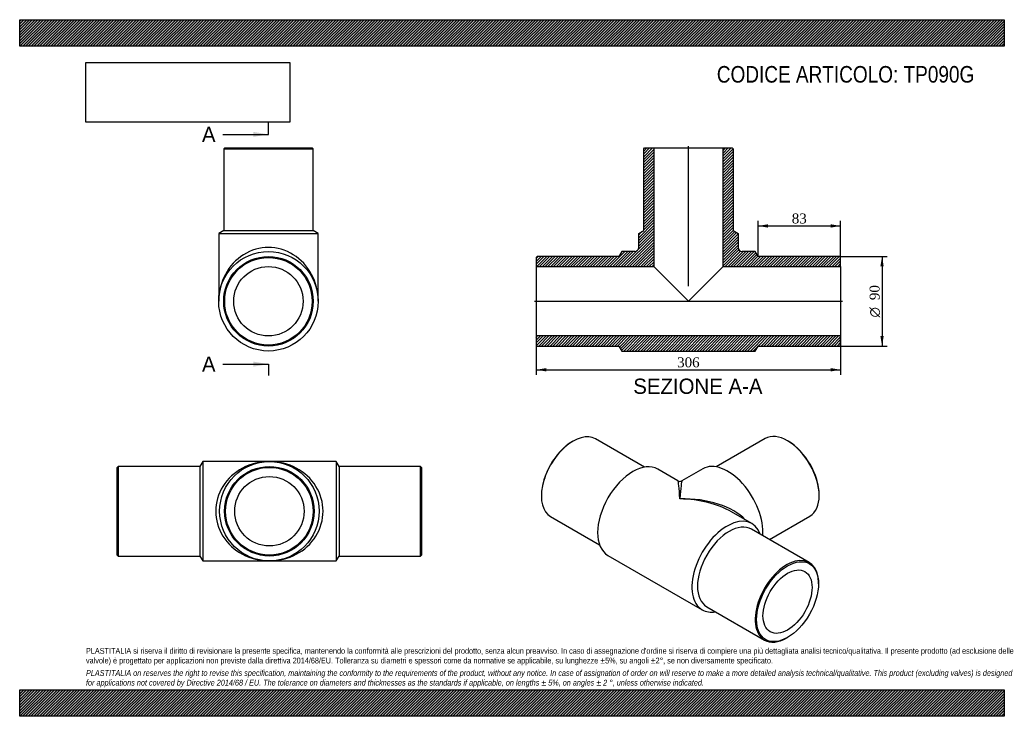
# Model space of a CAD drawing. Header units: millimetres. Extents: x 0 to 990, y 0 to 700.
import ezdxf
from ezdxf.enums import TextEntityAlignment as Align
from ezdxf.lldxf.tags import DXFTag

# ---------------------------------------------------------------- set-up
doc = ezdxf.new("R2010")
doc.units = ezdxf.units.MM
doc.header["$LTSCALE"] = 3.333333
for name, color, linetype in [('Default', 7, 'Continuous'), ('DV4_Default', 7, 'Continuous'), ('TP090G', 7, 'Continuous')]:
    doc.layers.add(name, color=color, linetype=linetype)
doc.styles.add('SEACAD_Solid_Edge_ANSI', font='seans.ttf')
doc.styles.add('SEACAD_Solid_Edge_ANSI1_Symbols', font='semeca1.ttf')
doc.styles.add('SEACAD_Times_New_Roman', font='times.ttf')
tags = doc.linetypes.add('CENTER2', pattern=[28.575, 19.05, -3.175, 3.175, -3.175]).pattern_tags.tags
tags[10:11] = [DXFTag(74, 4), DXFTag(75, 0), DXFTag(340, '0'), DXFTag(46, 0.0), DXFTag(50, 0.0), DXFTag(44, 0.0), DXFTag(45, 0.0)]
tags[8:9] = [DXFTag(74, 4), DXFTag(75, 0), DXFTag(340, '0'), DXFTag(46, 0.0), DXFTag(50, 0.0), DXFTag(44, 0.0), DXFTag(45, 0.0)]
tags[6:7] = [DXFTag(74, 4), DXFTag(75, 0), DXFTag(340, '0'), DXFTag(46, 0.0), DXFTag(50, 0.0), DXFTag(44, 0.0), DXFTag(45, 0.0)]
tags[4:5] = [DXFTag(74, 4), DXFTag(75, 0), DXFTag(340, '0'), DXFTag(46, 0.0), DXFTag(50, 0.0), DXFTag(44, 0.0), DXFTag(45, 0.0)]
doc.dimstyles.new('ANSImm', dxfattribs={"dimtxt": 10, "dimasz": 10, "dimexe": 5, "dimexo": 0, "dimgap": 2.5, "dimtad": 1, "dimdsep": 46, "dimtxsty": 'SEACAD_Times_New_Roman', "dimblk1": '_SE_FILLED', "dimblk2": '_SE_FILLED', "dimsah": 1, "dimcen": 5, "dimazin": 0, "dimtfac": 0.85, "dimtdec": 3, "dimtofl": 0, "dimtmove": 0, "dimatfit": 3, "dimfxl": 1, "dimarcsym": 0})
picture_1 = doc.add_image_def('image1.jpg', size_in_pixel=(4302, 1260))

# ---------------------------------------------------------------- blocks, each defined once
blk = doc.blocks.new('SE')
at = {"layer": 'TP090G', "color": 7, "linetype": 'Continuous'}
for p, q in [((99.06, 251.08), (98.06, 250.08)), ((98.06, 162.08), (98.06, 250.08)), ((99.06, 251.08), (99.06, 161.08)), ((181.06, 251.08), (99.06, 251.08)), ((184.06, 256.08), (181.06, 251.08)), ((181.06, 251.08), (181.06, 161.08)), ((184.06, 256.08), (184.06, 156.08)), ((251.06, 256.08), (184.06, 256.08)), ((318.06, 256.08), (251.06, 256.08)), ((318.06, 256.08), (318.06, 156.08)), ((321.06, 251.08), (318.06, 256.08)), ((321.06, 251.08), (321.06, 161.08)), ((403.06, 251.08), (321.06, 251.08)), ((403.06, 161.08), (403.06, 251.08)), ((404.06, 250.08), (403.06, 251.08)), ((404.06, 250.08), (404.06, 162.08)), ((98.06, 162.08), (99.06, 161.08)), ((99.06, 161.08), (181.06, 161.08)), ((181.06, 161.08), (184.06, 156.08)), ((318.06, 156.08), (321.06, 161.08)), ((321.06, 161.08), (403.06, 161.08)), ((403.06, 161.08), (404.06, 162.08)), ((184.06, 156.08), (251.06, 156.08)), ((251.06, 156.08), (318.06, 156.08))]:
    blk.add_line(p, q, dxfattribs=at)
for radius in [50, 45, 44, 34.9]:
    blk.add_circle((251.06, 206.08), radius, dxfattribs=at)
for major_axis in [(54, 0), (-54, 0)]:
    blk.add_ellipse((251.06, 206.08), major_axis=major_axis, ratio=0.925926, start_param=1.570796, end_param=4.712389, dxfattribs=at)
blk = doc.blocks.new('SE1')
at = {"layer": 'TP090G', "color": 7, "linetype": 'Continuous'}
for p, q in [((628.08, 250.28), (578.87, 278.69)), ((749.54, 279.09), (700.33, 250.68)), ((556.37, 276.46), (555.67, 276.05)), ((772.75, 276.46), (772.04, 276.87)), ((661.85, 236.55), (641.48, 248.32)), ((686.94, 248.72), (665.85, 236.55)), ((524.55, 222.16), (524.55, 221.34)), ((803.86, 221.75), (803.86, 222.57)), ((533.87, 200.74), (583.08, 172.33)), ((736.23, 193.61), (715.85, 205.37)), ((753.85, 177.66), (794.54, 201.15)), ((793.83, 154.58), (735.85, 188.06)), ((591.48, 161.71), (686.23, 107.01)), ((803.15, 133.16), (803.15, 133.98)), ((690.85, 110.11), (748.83, 76.64)), ((771.33, 78.87), (772.04, 79.27))]:
    blk.add_line(p, q, dxfattribs=at)
blk.add_arc((663.85, 240.02), 4, 240.10043, 299.72427, dxfattribs=at)
for centre, major_axis, ratio, start_param, end_param in [((556.37, 239.71), (22.5, 38.97), 0.57735, 0, 3.141593), ((772.04, 240.12), (-22.5, 38.97), 0.57735, 3.141593, 6.283185), ((555.67, 240.12), (-22, -38.11), 0.57735, 3.926991, 5.497787), ((772.75, 240.53), (22, -38.11), 0.57735, 0.785398, 2.356194), ((616.48, 205.01), (-25, -43.3), 0.57735, 3.141593, 6.283185), ((711.94, 205.42), (-25, 43.3), 0.57735, 3.839672, 6.283185), ((663.85, 177.66), (2.04, -58.9), 0.033243, 2.335437, 3.120835), ((663.85, 177.66), (-2.04, -58.9), 0.033243, 3.16235, 3.947748), ((663.85, 177.66), (-73.53, -2.36), 0.554749, 3.589928, 4.69459), ((663.85, 177.66), (-73.53, 2.36), 0.554749, 3.94479, 4.730188), ((711.23, 150.31), (-25, -43.3), 0.57735, 2.690566, 6.283185), ((713.35, 149.08), (-22.5, -38.97), 0.57735, 3.141593, 6.283185), ((771.33, 115.61), (-22.5, -38.97), 0.57735, 2.356194, 6.283185), ((711.23, 150.31), (-25, -43.3), 0.57735, 0, 0.451027), ((771.33, 115.61), (-22.5, -38.97), 0.57735, 0, 0.785398)]:
    blk.add_ellipse(centre, major_axis=major_axis, ratio=ratio, start_param=start_param, end_param=end_param, dxfattribs=at)
for major_axis in [(22, 38.11), (-17.45, -30.22)]:
    blk.add_ellipse((772.04, 115.2), major_axis=major_axis, ratio=0.57735, dxfattribs=at)
blk = doc.blocks.new('SE2')
at = {"layer": 'TP090G', "color": 7, "linetype": 'Continuous'}
for p, q in [((206.11, 571.08), (205.11, 570.08)), ((205.11, 570.08), (295.11, 570.08)), ((205.11, 570.08), (205.11, 488.08)), ((206.11, 571.08), (294.11, 571.08)), ((295.11, 570.08), (294.11, 571.08)), ((295.11, 488.08), (295.11, 570.08)), ((205.11, 488.08), (200.11, 485.08)), ((205.11, 488.08), (295.11, 488.08)), ((300.11, 485.08), (295.11, 488.08)), ((200.11, 485.08), (300.11, 485.08)), ((200.11, 485.08), (200.11, 417.08)), ((300.11, 417.08), (300.11, 485.08))]:
    blk.add_line(p, q, dxfattribs=at)
for radius in [50, 45, 44, 34.9]:
    blk.add_circle((250.11, 417.08), radius, dxfattribs=at)
blk.add_ellipse((250.11, 417.08), major_axis=(0, -54), ratio=0.925926, start_param=1.570796, end_param=4.712389, dxfattribs=at)
blk = doc.blocks.new('SE4')
at = {"color": 7, "linetype": 'Continuous', "style": 'SEACAD_Solid_Edge_ANSI'}
blk.add_text('A', height=15.33, dxfattribs=at).set_placement((183.25, 592.42), align=Align.TOP_LEFT)
blk = doc.blocks.new('SE5')
at = {"color": 7, "linetype": 'Continuous', "style": 'SEACAD_Solid_Edge_ANSI'}
blk.add_text('A', height=15.33, dxfattribs=at).set_placement((183.25, 361.54), align=Align.TOP_LEFT)
blk = doc.blocks.new('SEANNOT_GROUP')
at = {"linetype": 'Continuous'}
blk.add_hatch(color=7, dxfattribs=at).paths.add_polyline_path([(234.77, 582.2), (250.11, 584.75), (234.77, 587.31)])
at = {"color": 7, "linetype": 'Continuous'}
blk.add_lwpolyline([(204.11, 584.75), (250.11, 584.75)], dxfattribs=at)
blk = doc.blocks.new('SEANNOT_GROUP1')
at = {"linetype": 'Continuous'}
blk.add_hatch(color=7, dxfattribs=at).paths.add_polyline_path([(234.77, 351.32), (250.11, 353.88), (234.77, 356.43)])
at = {"color": 7, "linetype": 'Continuous'}
blk.add_lwpolyline([(204.11, 353.88), (250.11, 353.88)], dxfattribs=at)
blk = doc.blocks.new('SE3')
at = {"layer": 'Default', "color": 7, "linetype": 'CENTER2'}
for p, q in [((250.11, 584.75), (250.11, 596.25)), ((250.11, 353.88), (250.11, 342.38))]:
    blk.add_line(p, q, dxfattribs=at)
at = {"layer": 'Default', "color": 7, "linetype": 'CENTER2', "const_width": 0.0001}
blk.add_lwpolyline([(250.11, 584.75), (250.11, 353.88)], dxfattribs=at)
at = {"layer": 'Default'}
for name in ['SE4', 'SEANNOT_GROUP', 'SE5', 'SEANNOT_GROUP1']:
    blk.add_blockref(name, (0, 0), dxfattribs=at)
blk = doc.blocks.new('SE6')
at = {"layer": 'TP090G', "linetype": 'Continuous'}
h = blk.add_hatch(dxfattribs=at)
h.set_pattern_fill('LINE', scale=0.62992, angle=45, style=0)
edge = h.paths.add_edge_path()
edge.add_line((627.39, 488.08), (622.39, 485.08))
edge.add_line((622.39, 485.08), (622.39, 471.08))
edge.add_arc((618.39, 471.08), 4, 270, 360, ccw=False)
edge.add_line((618.39, 467.08), (605.39, 467.08))
edge.add_line((605.39, 467.08), (602.39, 462.08))
edge.add_line((602.39, 462.08), (520.39, 462.08))
edge.add_line((520.39, 462.08), (519.39, 461.08))
edge.add_line((519.39, 461.08), (519.39, 451.98))
edge.add_line((519.39, 451.98), (637.49, 451.98))
edge.add_line((637.49, 451.98), (637.49, 571.08))
edge.add_line((637.49, 571.08), (628.39, 571.08))
edge.add_line((628.39, 571.08), (627.39, 570.08))
edge.add_line((627.39, 570.08), (627.39, 488.08))
h = blk.add_hatch(dxfattribs=at)
h.set_pattern_fill('LINE', scale=0.629921, angle=45, style=0)
edge = h.paths.add_edge_path()
edge.add_line((717.39, 488.08), (717.39, 570.08))
edge.add_line((717.39, 570.08), (716.39, 571.08))
edge.add_line((716.39, 571.08), (707.29, 571.08))
edge.add_line((707.29, 571.08), (707.29, 451.98))
edge.add_line((707.29, 451.98), (825.39, 451.98))
edge.add_line((825.39, 451.98), (825.39, 461.08))
edge.add_line((825.39, 461.08), (824.39, 462.08))
edge.add_line((824.39, 462.08), (742.39, 462.08))
edge.add_line((742.39, 462.08), (739.39, 467.08))
edge.add_line((739.39, 467.08), (726.39, 467.08))
edge.add_arc((726.39, 471.08), 4, 180, 270, ccw=False)
edge.add_line((722.39, 471.08), (722.39, 485.08))
edge.add_line((722.39, 485.08), (717.39, 488.08))
h = blk.add_hatch(dxfattribs=at)
h.set_pattern_fill('LINE', scale=0.62992, angle=45, style=0)
h.paths.add_polyline_path([(825.39, 373.08), (825.39, 382.18), (519.39, 382.18), (519.39, 373.08), (520.39, 372.08), (602.39, 372.08), (605.39, 367.08), (739.39, 367.08), (742.39, 372.08), (824.39, 372.08)])
at = {"layer": 'DV4_Default', "color": 7, "linetype": 'CENTER2'}
for p, q in [((672.39, 432.08), (672.39, 572.83)), ((517.64, 417.08), (827.14, 417.08))]:
    blk.add_line(p, q, dxfattribs=at)
at = {"layer": 'TP090G', "color": 7, "linetype": 'Continuous'}
for p, q in [((627.39, 570.08), (628.39, 571.08)), ((627.39, 488.08), (627.39, 570.08)), ((628.39, 571.08), (637.49, 571.08)), ((637.49, 571.08), (707.29, 571.08)), ((637.49, 571.08), (637.49, 451.98)), ((707.29, 571.08), (716.39, 571.08)), ((707.29, 451.98), (707.29, 571.08)), ((716.39, 571.08), (717.39, 570.08)), ((717.39, 570.08), (717.39, 488.08)), ((622.39, 485.08), (627.39, 488.08)), ((717.39, 488.08), (722.39, 485.08)), ((622.39, 471.08), (622.39, 485.08)), ((722.39, 485.08), (722.39, 471.08)), ((605.39, 467.08), (602.39, 462.08)), ((618.39, 467.08), (605.39, 467.08)), ((739.39, 467.08), (726.39, 467.08)), ((742.39, 462.08), (739.39, 467.08)), ((519.39, 461.08), (520.39, 462.08)), ((519.39, 461.08), (519.39, 451.98)), ((602.39, 462.08), (520.39, 462.08)), ((824.39, 462.08), (742.39, 462.08)), ((824.39, 462.08), (825.39, 461.08)), ((825.39, 451.98), (825.39, 461.08)), ((519.39, 451.98), (519.39, 382.18)), ((519.39, 451.98), (637.49, 451.98)), ((637.49, 451.98), (672.39, 417.08)), ((672.39, 417.08), (707.29, 451.98)), ((707.29, 451.98), (825.39, 451.98)), ((825.39, 451.98), (825.39, 382.18)), ((825.39, 382.18), (519.39, 382.18)), ((519.39, 382.18), (519.39, 373.08)), ((825.39, 373.08), (825.39, 382.18)), ((520.39, 372.08), (519.39, 373.08)), ((520.39, 372.08), (602.39, 372.08)), ((602.39, 372.08), (605.39, 367.08)), ((605.39, 367.08), (739.39, 367.08)), ((739.39, 367.08), (742.39, 372.08)), ((742.39, 372.08), (824.39, 372.08)), ((825.39, 373.08), (824.39, 372.08))]:
    blk.add_line(p, q, dxfattribs=at)
for centre, start, end in [((618.39, 471.08), 270, 0), ((726.39, 471.08), 180, 270)]:
    blk.add_arc(centre, 4, start, end, dxfattribs=at)
blk = doc.blocks.new('DMBLK316')
at = {"layer": 'Default', "linetype": 'Continuous'}
for points in [[(529.39, 346.54), (529.39, 349.87), (519.39, 348.2)], [(815.39, 346.54), (825.39, 348.2), (815.39, 349.87)]]:
    blk.add_hatch(color=7, dxfattribs=at).paths.add_polyline_path(points)
at = {"layer": 'Default', "color": 7, "linetype": 'Continuous'}
for p, q in [((519.39, 382.18), (519.39, 343.2)), ((825.39, 382.18), (825.39, 343.2)), ((519.39, 348.2), (825.39, 348.2))]:
    blk.add_line(p, q, dxfattribs=at)
at = {"layer": 'Default', "color": 7, "linetype": 'Continuous', "style": 'SEACAD_Times_New_Roman'}
blk.add_text('306', height=10, dxfattribs=at).set_placement((661.01, 360.7), align=Align.TOP_LEFT)
blk = doc.blocks.new('_SE_FILLED')
at = {"color": 0}
blk.add_line((0, 0), (-1, 0), dxfattribs=at)
blk.add_solid([(0, 0), (-1, -0.1665), (-1, 0.1665), (0, 0)], dxfattribs=at)
blk = doc.blocks.new('DMBLK317')
at = {"layer": 'Default', "linetype": 'Continuous'}
for points in [[(752.39, 494.41), (742.39, 492.74), (752.39, 491.07)], [(815.39, 494.41), (815.39, 491.07), (825.39, 492.74)]]:
    blk.add_hatch(color=7, dxfattribs=at).paths.add_polyline_path(points)
at = {"layer": 'Default', "color": 7, "linetype": 'Continuous'}
for p, q in [((742.39, 462.08), (742.39, 497.74)), ((825.39, 456.53), (825.39, 497.74)), ((742.39, 492.74), (825.39, 492.74))]:
    blk.add_line(p, q, dxfattribs=at)
at = {"layer": 'Default', "color": 7, "linetype": 'Continuous', "style": 'SEACAD_Times_New_Roman'}
blk.add_text('83', height=10, dxfattribs=at).set_placement((776.3, 505.24), align=Align.TOP_LEFT)
blk = doc.blocks.new('GDimGGroup')
at = {"layer": 'Default', "linetype": 'Continuous'}
for points in [[(868.74, 452.08), (867.08, 462.08), (865.41, 452.08)], [(868.74, 382.08), (865.41, 382.08), (867.08, 372.08)]]:
    blk.add_hatch(color=7, dxfattribs=at).paths.add_polyline_path(points)
at = {"layer": 'Default', "color": 7, "linetype": 'Continuous'}
for p, q in [((824.39, 462.08), (872.08, 462.08)), ((867.08, 462.08), (867.08, 372.08)), ((824.39, 372.08), (872.08, 372.08))]:
    blk.add_line(p, q, dxfattribs=at)
for s, style, p in [('90', 'SEACAD_Times_New_Roman', (854.58, 418.2)), ('O', 'SEACAD_Solid_Edge_ANSI1_Symbols', (854.58, 400.8))]:
    blk.add_text(s, height=10, rotation=90, dxfattribs=dict(at, style=style)).set_placement(p, align=Align.TOP_LEFT)

msp = doc.modelspace()

# ---------------------------------------------------------------- hatches: boundary and pattern name
at = {"layer": 'Default', "linetype": 'Continuous'}
h = msp.add_hatch(dxfattribs=at)
h.set_pattern_fill('LINE', scale=0.629921, angle=45, style=0)
h.paths.add_polyline_path([(990, 673.333), (990, 700), (0, 700), (0, 673.333)])
for points in [[(990, 673.333), (990, 700), (0, 700), (0, 673.333)], [(990, 0), (990, 26.667), (0, 26.667), (0, 0)]]:
    msp.add_hatch(color=7, dxfattribs=at).paths.add_polyline_path(points)
h = msp.add_hatch(dxfattribs=at)
h.set_pattern_fill('LINE', scale=0.62992, angle=45, style=0)
h.paths.add_polyline_path([(990, 0), (990, 26.667), (0, 26.667), (0, 0)])

# ---------------------------------------------------------------- linework, layer by layer
at = {"layer": 'Default', "color": 7, "linetype": 'Continuous'}
for p, q in [((0, 700), (990, 700)), ((0, 673.333), (0, 700)), ((990, 700), (990, 673.333)), ((990, 673.333), (0, 673.333)), ((0, 26.667), (990, 26.667)), ((0, 0), (0, 26.667)), ((990, 26.667), (990, 0)), ((990, 0), (0, 0))]:
    msp.add_line(p, q, dxfattribs=at)

# ---------------------------------------------------------------- block references
at = {"layer": 'Default'}
for name in ['SE3', 'SE2', 'SE6', 'GDimGGroup', 'SE1', 'SE']:
    msp.add_blockref(name, (0, 0), dxfattribs=at)

# ---------------------------------------------------------------- texts
at = {"layer": 'Default', "color": 7, "linetype": 'Continuous', "style": 'SEACAD_Solid_Edge_ANSI'}
msp.add_text('SEZIONE A-A', height=15.33333, dxfattribs=at).set_placement((616.942, 339.347), align=Align.TOP_LEFT)
at = {"layer": 'Default', "attachment_point": 1}
for s, insert, char_height, width in [('{\\fArial Narrow|b0||i0||c0|p34;\\C7;\\H16.66666667;\\W1.;CODICE ARTICOLO: TP090G}', (700.954, 653.445), 16.66667, 276.89929), ("{\\fArial Narrow|b0||i0||c0|p34;\\C7;\\H5.833333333;\\W1.;PLASTITALIA si riserva il diritto di revisionare la presente specifica, mantenendo la conformità alle prescrizioni del prodotto, senza alcun preavviso. In caso di assegnazione d'ordine si riserva di compiere una più dettagliata analisi tecnico/qualitativa. Il presente prodotto (ad esclusione delle \\P}{\\fArial Narrow|b0||i0||c0|p34;\\C7;\\H5.833333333;\\W1.;valvole) è progettato per applicazioni non previste dalla direttiva 2014/68/EU. Tolleranza su diametri e spessori come da normative se applicabile, su lunghezze ±5%, su angoli ±2°, se non diversamente specificato.\\P}{\\fArial Narrow|b0||i0||c0|p34;\\C7;\\H1.666666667;\\W1.;   \\P}{\\fArial Narrow|b0||i1||c0|p34;\\C7;\\H5.833333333;\\W1.;PLASTITALIA on reserves the right to revise this specification, maintaining the conformity to the requirements of the product, without any notice. In case of assignation of order on will reserve to make a more detailed analysis technical/qualitative. This product (excluding valves) is designed \\P}{\\fArial Narrow|b0||i1||c0|p34;\\C7;\\H5.833333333;\\W1.;for applications not covered by Directive 2014/68 / EU. The tolerance on diameters and thicknesses as the standards if applicable, on lengths ± 5%, on angles ± 2 °, unless otherwise indicated.\\P}", (66.667, 68.675), 5.833333, 856.66667)]:
    msp.add_mtext(s, dxfattribs=dict(at, insert=insert, char_height=char_height, width=width))

# ---------------------------------------------------------------- dimensions: what is measured, and where the dimension line sits
at = {"layer": 'Default', "color": 7, "linetype": 'Continuous'}
dim = msp.add_linear_dim(base=(825.387, 492.739), p1=(742.387, 462.085), p2=(825.387, 456.535), text='\\A1;<>', dimstyle='ANSImm', dxfattribs=at)
dim.commit()
dim.dimension.update_dxf_attribs({"geometry": 'DMBLK317', "text_midpoint": (783.887, 492.739), "dimtype": 160})
dim = msp.add_linear_dim(base=(519.387, 348.202), p1=(519.387, 382.185), p2=(825.387, 382.185), angle=0, text='\\A1;<>', dimstyle='ANSImm', dxfattribs=at)
dim.commit()
dim.dimension.update_dxf_attribs({"geometry": 'DMBLK316', "text_midpoint": (672.387, 348.202), "dimtype": 161})

# ---------------------------------------------------------------- pictures from other files: only their frames are drawn
image = msp.add_image(picture_1, insert=(66.667, 597.011), size_in_units=(204.857, 60))
image.dxf.flags = 7

doc.saveas('drawing.dxf')
